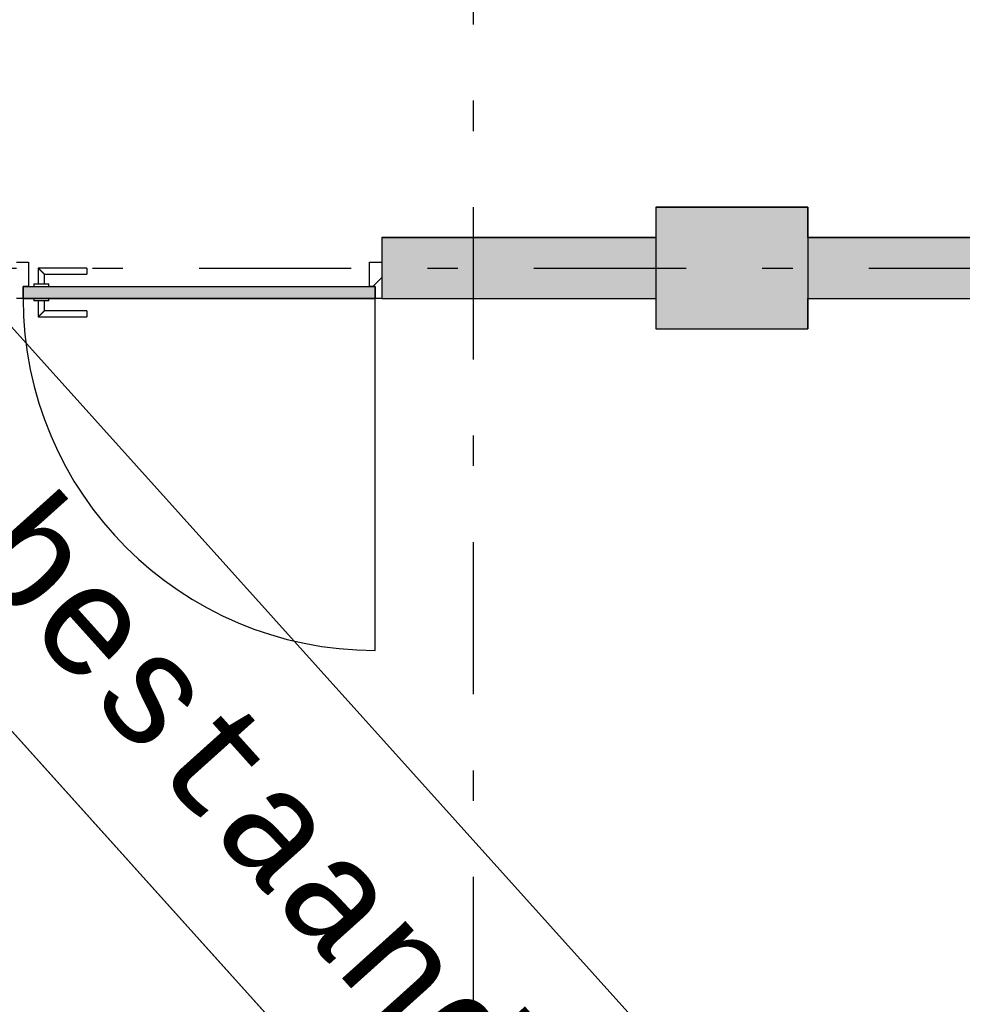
# Model space of a CAD drawing. Extents: x 2 to 87, y -108 to 11.
# Tile 123 of 256: x 27.84 to 30.93, y -68.23 to -64.99. Entities that reach past the tile are written whole.
import ezdxf

# ---------------------------------------------------------------- set-up
doc = ezdxf.new("R2010")
doc.units = 0
doc.header["$MEASUREMENT"] = 0
doc.linetypes.add('DASHDOT', pattern=[1, 0.5, -0.25, 0, -0.25])
for name, color, linetype in [('10', 7, 'CONTINUOUS'), ('16', 7, 'CONTINUOUS'), ('2', 7, 'CONTINUOUS'), ('25', 7, 'CONTINUOUS'), ('30', 7, 'CONTINUOUS'), ('5', 7, 'CONTINUOUS'), ('6', 7, 'CONTINUOUS'), ('8', 7, 'CONTINUOUS')]:
    doc.layers.add(name, color=color, linetype=linetype)
doc.styles.add('MONOTXT', font='MONOTXT', dxfattribs={"height": 0.2})

# ---------------------------------------------------------------- blocks, each defined once
blk = doc.blocks.new('*N223')
at = {"layer": '8', "color": 62, "linetype": 'Continuous'}
for p, q in [((-0.745, -0.06), (0.411, -0.06)), ((-0.745, -0.06), (-0.745, -0.1)), ((0.411, -0.06), (0.411, -0.1)), ((-0.745, -0.1), (0.411, -0.1))]:
    blk.add_line(p, q, dxfattribs=at)
for points in [[(-0.745, -0.06), (-0.745, -0.06), (0.411, -0.06)], [(-0.745, -0.06), (-0.745, -0.1), (0.411, -0.1)], [(-0.745, -0.06), (0.411, -0.06), (0.411, -0.1)], [(-0.745, -0.1), (-0.745, -0.1), (0.411, -0.1)]]:
    blk.add_solid(points, dxfattribs=at)

msp = doc.modelspace()

# ---------------------------------------------------------------- linework, layer by layer
at = {"layer": '10', "color": 7, "linetype": 'Continuous'}
msp.add_line((9.8169, -47.3155), (49.3917, -91.3265), dxfattribs=at)
at = {"layer": '10', "color": 2, "linetype": 'Continuous'}
msp.add_lwpolyline([(23.594, -61.3104), (32.1051, -70.7756), (31.4455, -71.3686), (22.9345, -61.9035)], close=True, dxfattribs=at)
at = {"layer": '16', "color": 62, "linetype": 'Continuous'}
msp.add_line((29.0056, -67.0635), (29.0056, -65.9075), dxfattribs=at)
msp.add_arc((29.0056, -65.9075), 1.156, 180, 270, dxfattribs=at)
at = {"layer": '2', "color": 62, "linetype": 'Continuous'}
for p, q in [((30.4276, -65.6075), (29.9276, -65.6075)), ((29.9276, -65.6075), (29.9276, -65.7075)), ((30.4276, -65.7075), (30.4276, -65.6075)), ((29.9276, -65.9075), (29.9276, -66.0075)), ((30.4276, -66.0075), (30.4276, -65.9075)), ((29.9276, -66.0075), (30.4276, -66.0075))]:
    msp.add_line(p, q, dxfattribs=at)
at = {"layer": '25', "color": 62, "linetype": 'Continuous'}
for p, q in [((29.9276, -65.6075), (30.4276, -65.6075)), ((29.9276, -65.6075), (29.9276, -65.9075)), ((30.4276, -65.6075), (30.4276, -65.9075)), ((29.0276, -65.7075), (29.9276, -65.7075)), ((29.0276, -65.7075), (29.0276, -65.719)), ((29.0276, -65.719), (29.0276, -65.896)), ((29.9276, -65.7075), (29.9276, -65.719)), ((29.9276, -65.719), (29.9276, -65.896)), ((30.4276, -65.7075), (32.9276, -65.7075)), ((30.4276, -65.7075), (30.4276, -65.9075)), ((29.0276, -65.896), (29.0276, -65.9075)), ((29.0276, -65.9075), (29.1018, -65.9075)), ((29.1018, -65.9075), (29.9276, -65.9075)), ((29.9276, -65.896), (29.9276, -65.9075)), ((29.9276, -65.9075), (29.9276, -66.0075)), ((30.4276, -65.9075), (30.4276, -66.0075)), ((30.4276, -65.9075), (32.9276, -65.9075)), ((29.9276, -66.0075), (30.4276, -66.0075))]:
    msp.add_line(p, q, dxfattribs=at)
for points in [[(29.9276, -65.6075), (29.9276, -65.6075), (30.4276, -65.6075)], [(29.9276, -65.6075), (29.9276, -65.9075), (30.4276, -65.9075)], [(29.9276, -65.6075), (30.4276, -65.6075), (30.4276, -65.9075)], [(29.0276, -65.7075), (29.0276, -65.7075), (29.9276, -65.7075)], [(29.0276, -65.7075), (29.0276, -65.719), (29.9276, -65.719)], [(29.0276, -65.7075), (29.9276, -65.7075), (29.9276, -65.719)], [(29.0276, -65.719), (29.0276, -65.896), (29.9276, -65.896)], [(29.0276, -65.719), (29.9276, -65.719), (29.9276, -65.896)], [(30.4276, -65.7075), (30.4276, -65.7075), (32.9276, -65.7075)], [(30.4276, -65.7075), (30.4276, -65.9075), (32.9276, -65.9075)], [(30.4276, -65.7075), (32.9276, -65.7075), (32.9276, -65.9075)], [(29.0276, -65.896), (29.0276, -65.9075), (29.9276, -65.9075)], [(29.0276, -65.896), (29.9276, -65.896), (29.9276, -65.9075)], [(29.0276, -65.9075), (29.0276, -65.9075), (29.1018, -65.9075)], [(29.1018, -65.9075), (29.1018, -65.9075), (29.9276, -65.9075)], [(29.9276, -65.9075), (29.9276, -66.0075), (30.4276, -66.0075)], [(29.9276, -65.9075), (30.4276, -65.9075), (30.4276, -66.0075)], [(30.4276, -65.9075), (30.4276, -65.9075), (32.9276, -65.9075)], [(29.9276, -66.0075), (29.9276, -66.0075), (30.4276, -66.0075)]]:
    msp.add_solid(points, dxfattribs=at)
at = {"layer": '30', "color": 62, "linetype": 'Continuous'}
for p, q in [((27.8276, -65.7875), (27.8676, -65.7875)), ((27.8676, -65.7875), (27.8676, -65.8675)), ((28.9876, -65.8675), (28.9876, -65.7875)), ((28.9876, -65.7875), (29.0276, -65.7875)), ((27.8496, -65.8675), (27.8496, -65.9075)), ((27.8676, -65.8675), (27.8496, -65.8675)), ((29.0056, -65.8675), (28.9876, -65.8675)), ((29.0056, -65.9075), (29.0056, -65.8675)), ((27.8496, -65.9075), (27.8276, -65.9075)), ((29.0276, -65.9075), (29.0056, -65.9075))]:
    msp.add_line(p, q, dxfattribs=at)
at = {"layer": '5', "color": 7, "linetype": 'DASHDOT'}
for p, q in [((29.3276, -7.3075), (29.3276, -96.5075)), ((7.5276, -65.8075), (52.6276, -65.8075))]:
    msp.add_line(p, q, dxfattribs=at)
at = {"layer": '6', "color": 62, "linetype": 'Continuous'}
for p, q in [((29.9276, -65.7075), (29.0276, -65.7075)), ((29.0276, -65.7075), (29.0276, -65.9075)), ((32.9276, -65.7075), (30.4276, -65.7075)), ((29.0276, -65.9075), (29.9276, -65.9075)), ((30.4276, -65.9075), (32.9276, -65.9075))]:
    msp.add_line(p, q, dxfattribs=at)
at = {"layer": '8', "color": 62, "linetype": 'Continuous'}
for p, q in [((27.8996, -65.8075), (27.8996, -65.8595)), ((28.0596, -65.8075), (27.8996, -65.8075)), ((28.0596, -65.8075), (28.0596, -65.8275)), ((27.9196, -65.8595), (27.9196, -65.8275)), ((27.9196, -65.8275), (28.0596, -65.8275)), ((28.998, -65.8675), (29.0276, -65.8379)), ((27.8496, -65.8675), (29.0056, -65.8675)), ((27.8496, -65.9075), (27.8496, -65.8675)), ((27.8846, -65.8595), (27.8846, -65.8675)), ((27.8846, -65.8595), (27.9346, -65.8595)), ((27.9346, -65.8675), (27.9346, -65.8595)), ((29.0056, -65.8675), (29.0056, -65.9075)), ((29.0056, -65.9075), (27.8496, -65.9075)), ((27.8846, -65.9075), (27.8846, -65.9155)), ((27.9346, -65.9155), (27.8846, -65.9155)), ((27.8996, -65.9155), (27.8996, -65.9675)), ((27.9196, -65.9475), (27.9196, -65.9155)), ((27.9346, -65.9155), (27.9346, -65.9075)), ((28.0596, -65.9475), (27.9196, -65.9475)), ((28.0596, -65.9475), (28.0596, -65.9675)), ((27.8996, -65.9675), (28.0596, -65.9675))]:
    msp.add_line(p, q, dxfattribs=at)
for points in [[(27.9196, -65.8275), (27.9196, -65.8274), (27.9195, -65.8274), (27.9195, -65.8274), (27.9195, -65.8274), (27.9195, -65.8274), (27.9195, -65.8274), (27.9195, -65.8274), (27.9195, -65.8274), (27.9195, -65.8274), (27.9195, -65.8274), (27.9195, -65.8274), (27.9195, -65.8274), (27.9195, -65.8274), (27.9195, -65.8274), (27.9195, -65.8274), (27.9195, -65.8274), (27.9195, -65.8274), (27.9195, -65.8274), (27.9195, -65.8274), (27.9195, -65.8274), (27.9195, -65.8274), (27.9195, -65.8274), (27.9195, -65.8274), (27.9195, -65.8274), (27.9195, -65.8274), (27.9195, -65.8274), (27.9195, -65.8274), (27.9195, -65.8274), (27.9194, -65.8273), (27.9194, -65.8273), (27.9194, -65.8273), (27.9194, -65.8273), (27.9194, -65.8273), (27.9194, -65.8273), (27.9194, -65.8273), (27.9194, -65.8273), (27.9194, -65.8273), (27.9194, -65.8273), (27.9194, -65.8273), (27.9194, -65.8273), (27.9194, -65.8273), (27.9194, -65.8273), (27.9194, -65.8273), (27.9194, -65.8273), (27.9194, -65.8273), (27.9194, -65.8273), (27.9194, -65.8273), (27.9193, -65.8272), (27.9193, -65.8272), (27.9193, -65.8272), (27.9193, -65.8272), (27.9193, -65.8272), (27.9193, -65.8272), (27.9193, -65.8272), (27.9193, -65.8272), (27.9193, -65.8272), (27.9193, -65.8272), (27.9193, -65.8272), (27.9193, -65.8272), (27.9193, -65.8272), (27.9193, -65.8272), (27.9193, -65.8272), (27.9191, -65.827), (27.919, -65.8269), (27.919, -65.8269), (27.919, -65.8269), (27.919, -65.8269), (27.919, -65.8269), (27.919, -65.8269), (27.919, -65.8269), (27.919, -65.8269), (27.919, -65.8269), (27.919, -65.8269), (27.9189, -65.8268), (27.9189, -65.8268), (27.9189, -65.8268), (27.9189, -65.8268), (27.9189, -65.8268), (27.9189, -65.8268), (27.9189, -65.8268), (27.9189, -65.8268), (27.9189, -65.8268), (27.9189, -65.8268), (27.9188, -65.8267), (27.9188, -65.8267), (27.9188, -65.8267), (27.9188, -65.8267), (27.9188, -65.8267), (27.9188, -65.8267), (27.9188, -65.8267), (27.9188, -65.8267), (27.9188, -65.8267), (27.9188, -65.8267), (27.9187, -65.8266), (27.9187, -65.8266), (27.9187, -65.8266), (27.9187, -65.8266), (27.9187, -65.8266), (27.9187, -65.8266), (27.9187, -65.8266), (27.9187, -65.8266), (27.9187, -65.8265), (27.9186, -65.8265), (27.9186, -65.8265), (27.9186, -65.8265), (27.9186, -65.8265), (27.9186, -65.8265), (27.9186, -65.8265), (27.9186, -65.8265), (27.9186, -65.8265), (27.9185, -65.8264), (27.9185, -65.8264), (27.9185, -65.8264), (27.9185, -65.8264), (27.9185, -65.8264), (27.9185, -65.8264), (27.9185, -65.8264), (27.9185, -65.8264), (27.9184, -65.8263), (27.9184, -65.8263), (27.9184, -65.8263), (27.9184, -65.8263), (27.9184, -65.8263), (27.9184, -65.8263), (27.9184, -65.8263), (27.9184, -65.8263), (27.9183, -65.8262), (27.9183, -65.8262), (27.9183, -65.8262), (27.9183, -65.8262), (27.9183, -65.8262), (27.9183, -65.8262), (27.9183, -65.8262), (27.9182, -65.8261), (27.9182, -65.8261), (27.9182, -65.8261), (27.9182, -65.8261), (27.9182, -65.8261), (27.9182, -65.8261), (27.9182, -65.8261), (27.9181, -65.826), (27.918, -65.8259), (27.918, -65.8259), (27.918, -65.8259), (27.918, -65.8259), (27.918, -65.8259), (27.918, -65.8259), (27.918, -65.8259), (27.9179, -65.8258), (27.9179, -65.8258), (27.9179, -65.8258), (27.9179, -65.8258), (27.9179, -65.8258), (27.9179, -65.8258), (27.9179, -65.8258), (27.9178, -65.8257), (27.9178, -65.8257), (27.9178, -65.8257), (27.9178, -65.8257), (27.9178, -65.8257), (27.9178, -65.8257), (27.9177, -65.8256), (27.9177, -65.8256), (27.9177, -65.8256), (27.9177, -65.8256), (27.9177, -65.8256), (27.9177, -65.8256), (27.9176, -65.8255), (27.9176, -65.8255), (27.9176, -65.8255), (27.9176, -65.8255), (27.9176, -65.8255), (27.9176, -65.8255), (27.9175, -65.8254), (27.9175, -65.8254), (27.9175, -65.8254), (27.9175, -65.8254), (27.9175, -65.8254), (27.9175, -65.8254), (27.9174, -65.8253), (27.9174, -65.8253), (27.9174, -65.8253), (27.9174, -65.8253), (27.9174, -65.8253), (27.9174, -65.8253), (27.9173, -65.8252), (27.9173, -65.8252), (27.9173, -65.8252), (27.9173, -65.8252), (27.9173, -65.8252), (27.9173, -65.8252), (27.9172, -65.8251), (27.9172, -65.8251), (27.9172, -65.8251), (27.9172, -65.8251), (27.9172, -65.8251), (27.9172, -65.825), (27.9171, -65.825), (27.9171, -65.825), (27.9171, -65.825), (27.9171, -65.825), (27.9171, -65.825), (27.917, -65.8249), (27.917, -65.8249), (27.917, -65.8249), (27.917, -65.8249), (27.917, -65.8249), (27.917, -65.8248), (27.9169, -65.8248), (27.9169, -65.8248), (27.9169, -65.8248), (27.9169, -65.8248), (27.9169, -65.8248), (27.9168, -65.8247), (27.9168, -65.8247), (27.9168, -65.8247), (27.9168, -65.8247), (27.9168, -65.8247), (27.9167, -65.8246), (27.9167, -65.8246), (27.9167, -65.8246), (27.9167, -65.8246), (27.9167, -65.8246), (27.9166, -65.8245), (27.9166, -65.8245), (27.9166, -65.8245), (27.9166, -65.8245), (27.9166, -65.8245), (27.9165, -65.8244), (27.9165, -65.8244), (27.9165, -65.8244), (27.9165, -65.8244), (27.9165, -65.8244), (27.9165, -65.8244), (27.9164, -65.8243), (27.9163, -65.8242), (27.9163, -65.8242), (27.9163, -65.8242), (27.9163, -65.8242), (27.9162, -65.8241), (27.9162, -65.8241), (27.9162, -65.8241), (27.9162, -65.8241), (27.9162, -65.8241), (27.9161, -65.824), (27.9161, -65.824), (27.9161, -65.824), (27.9161, -65.824), (27.9161, -65.824), (27.916, -65.8239), (27.916, -65.8239), (27.916, -65.8239), (27.916, -65.8239), (27.916, -65.8239), (27.9159, -65.8238), (27.9159, -65.8238), (27.9159, -65.8238), (27.9159, -65.8238), (27.9159, -65.8238), (27.9158, -65.8237), (27.9158, -65.8237), (27.9158, -65.8237), (27.9158, -65.8237), (27.9157, -65.8236), (27.9157, -65.8236), (27.9157, -65.8236), (27.9157, -65.8236), (27.9157, -65.8236), (27.9156, -65.8235), (27.9156, -65.8235), (27.9156, -65.8235), (27.9156, -65.8235), (27.9156, -65.8234), (27.9155, -65.8234), (27.9155, -65.8234), (27.9155, -65.8234), (27.9155, -65.8234), (27.9154, -65.8233), (27.9154, -65.8233), (27.9154, -65.8233), (27.9154, -65.8233), (27.9154, -65.8233), (27.9153, -65.8232), (27.9153, -65.8232), (27.9153, -65.8232), (27.9153, -65.8232), (27.9152, -65.8231), (27.9152, -65.8231), (27.9152, -65.8231), (27.9152, -65.8231), (27.9151, -65.823), (27.9151, -65.823), (27.9151, -65.823), (27.9151, -65.823), (27.9151, -65.823), (27.915, -65.8229), (27.915, -65.8229), (27.915, -65.8229), (27.915, -65.8229), (27.9149, -65.8228), (27.9149, -65.8228), (27.9149, -65.8228), (27.9149, -65.8228), (27.9149, -65.8227), (27.9148, -65.8227), (27.9148, -65.8227), (27.9148, -65.8227), (27.9148, -65.8227), (27.9147, -65.8226), (27.9147, -65.8226), (27.9147, -65.8226), (27.9147, -65.8226), (27.9146, -65.8225), (27.9146, -65.8225), (27.9146, -65.8225), (27.9146, -65.8225), (27.9145, -65.8224), (27.9145, -65.8224), (27.9145, -65.8224), (27.9145, -65.8224), (27.9145, -65.8224), (27.9144, -65.8223), (27.9144, -65.8223), (27.9144, -65.8223), (27.9144, -65.8223), (27.9142, -65.8221), (27.9141, -65.822), (27.9141, -65.822), (27.9141, -65.822), (27.9141, -65.822), (27.914, -65.8219), (27.914, -65.8219), (27.914, -65.8219), (27.914, -65.8219), (27.9139, -65.8218), (27.9139, -65.8218), (27.9139, -65.8218), (27.9139, -65.8218), (27.9138, -65.8217), (27.9138, -65.8217), (27.9138, -65.8217), (27.9138, -65.8217), (27.9137, -65.8216), (27.9137, -65.8216), (27.9137, -65.8216), (27.9137, -65.8216), (27.9136, -65.8215), (27.9136, -65.8215), (27.9136, -65.8215), (27.9136, -65.8215), (27.9135, -65.8214), (27.9135, -65.8214), (27.9135, -65.8214), (27.9135, -65.8214), (27.9134, -65.8213), (27.9134, -65.8213), (27.9134, -65.8213), (27.9134, -65.8213), (27.9133, -65.8212), (27.9133, -65.8212), (27.9133, -65.8212), (27.9133, -65.8212), (27.9132, -65.8211), (27.9132, -65.8211), (27.9132, -65.8211), (27.9132, -65.8211), (27.9131, -65.821), (27.9131, -65.821), (27.9131, -65.821), (27.9131, -65.821), (27.913, -65.8209), (27.913, -65.8209), (27.913, -65.8209), (27.913, -65.8209), (27.9129, -65.8208), (27.9129, -65.8208), (27.9129, -65.8208), (27.9129, -65.8208), (27.9128, -65.8207), (27.9128, -65.8207), (27.9128, -65.8207), (27.9128, -65.8206), (27.9127, -65.8206), (27.9127, -65.8206), (27.9127, -65.8206), (27.9126, -65.8205), (27.9126, -65.8205), (27.9126, -65.8205), (27.9126, -65.8205), (27.9125, -65.8204), (27.9125, -65.8204), (27.9125, -65.8204), (27.9125, -65.8204), (27.9124, -65.8203), (27.9124, -65.8203), (27.9124, -65.8203), (27.9124, -65.8203), (27.9123, -65.8202), (27.9123, -65.8202), (27.9123, -65.8202), (27.9123, -65.8202), (27.9122, -65.8201), (27.9122, -65.8201), (27.9122, -65.8201), (27.9122, -65.8201), (27.9121, -65.82), (27.9121, -65.82), (27.9121, -65.82), (27.912, -65.8199), (27.912, -65.8199), (27.912, -65.8199), (27.912, -65.8199), (27.9119, -65.8198), (27.9119, -65.8198), (27.9119, -65.8198), (27.9119, -65.8198), (27.9118, -65.8197), (27.9118, -65.8197), (27.9118, -65.8197), (27.9118, -65.8197), (27.9117, -65.8196), (27.9117, -65.8196), (27.9117, -65.8196), (27.9116, -65.8195), (27.9115, -65.8194), (27.9115, -65.8194), (27.9115, -65.8194), (27.9115, -65.8194), (27.9114, -65.8193), (27.9114, -65.8193), (27.9114, -65.8193), (27.9114, -65.8193), (27.9113, -65.8192), (27.9113, -65.8192), (27.9113, -65.8192), (27.9112, -65.8191), (27.9112, -65.8191), (27.9112, -65.8191), (27.9112, -65.8191), (27.9111, -65.819), (27.9111, -65.819), (27.9111, -65.819), (27.9111, -65.819), (27.911, -65.8189), (27.911, -65.8189), (27.911, -65.8189), (27.9109, -65.8188), (27.9109, -65.8188), (27.9109, -65.8188), (27.9109, -65.8188), (27.9108, -65.8187), (27.9108, -65.8187), (27.9108, -65.8187), (27.9108, -65.8187), (27.9107, -65.8186), (27.9107, -65.8186), (27.9107, -65.8186), (27.9106, -65.8185), (27.9106, -65.8185), (27.9106, -65.8185), (27.9106, -65.8185), (27.9105, -65.8184), (27.9105, -65.8184), (27.9105, -65.8184), (27.9105, -65.8184), (27.9104, -65.8183), (27.9104, -65.8183), (27.9104, -65.8183), (27.9104, -65.8182), (27.9103, -65.8182), (27.9103, -65.8182), (27.9103, -65.8182), (27.9102, -65.8181), (27.9102, -65.8181), (27.9102, -65.8181), (27.9102, -65.8181), (27.9101, -65.818), (27.9101, -65.818), (27.9101, -65.818), (27.9101, -65.8179), (27.91, -65.8179), (27.91, -65.8179), (27.91, -65.8179), (27.9099, -65.8178), (27.9099, -65.8178), (27.9099, -65.8178), (27.9099, -65.8178), (27.9098, -65.8177), (27.9098, -65.8177), (27.9098, -65.8177), (27.9098, -65.8176), (27.9097, -65.8176), (27.9097, -65.8176), (27.9097, -65.8176), (27.9096, -65.8175), (27.9096, -65.8175), (27.9096, -65.8175), (27.9096, -65.8175), (27.9095, -65.8174), (27.9095, -65.8174), (27.9095, -65.8174), (27.9095, -65.8174), (27.9094, -65.8173), (27.9094, -65.8173), (27.9094, -65.8173), (27.9093, -65.8172), (27.9093, -65.8172), (27.9093, -65.8172), (27.9093, -65.8172), (27.9092, -65.8171), (27.9092, -65.8171), (27.9092, -65.8171), (27.9092, -65.8171), (27.9091, -65.817), (27.9091, -65.817), (27.9091, -65.817), (27.909, -65.8169), (27.909, -65.8169), (27.909, -65.8169), (27.909, -65.8169), (27.9089, -65.8168), (27.9088, -65.8167), (27.9088, -65.8167), (27.9088, -65.8167), (27.9087, -65.8166), (27.9087, -65.8166), (27.9087, -65.8166), (27.9087, -65.8166), (27.9086, -65.8165), (27.9086, -65.8165), (27.9086, -65.8165), (27.9086, -65.8165), (27.9085, -65.8164), (27.9085, -65.8164), (27.9085, -65.8164), (27.9084, -65.8163), (27.9084, -65.8163), (27.9084, -65.8163), (27.9084, -65.8163), (27.9083, -65.8162), (27.9083, -65.8162), (27.9083, -65.8162), (27.9083, -65.8162), (27.9082, -65.8161), (27.9082, -65.8161), (27.9082, -65.8161), (27.9081, -65.816), (27.9081, -65.816), (27.9081, -65.816), (27.9081, -65.816), (27.908, -65.8159), (27.908, -65.8159), (27.908, -65.8159), (27.908, -65.8159), (27.9079, -65.8158), (27.9079, -65.8158), (27.9079, -65.8158), (27.9078, -65.8157), (27.9078, -65.8157), (27.9078, -65.8157), (27.9078, -65.8157), (27.9077, -65.8156), (27.9077, -65.8156), (27.9077, -65.8156), (27.9077, -65.8156), (27.9076, -65.8155), (27.9076, -65.8155), (27.9076, -65.8155), (27.9076, -65.8155), (27.9075, -65.8154), (27.9075, -65.8154), (27.9075, -65.8154), (27.9074, -65.8153), (27.9074, -65.8153), (27.9074, -65.8153), (27.9074, -65.8153), (27.9073, -65.8152), (27.9073, -65.8152), (27.9073, -65.8152), (27.9073, -65.8152), (27.9072, -65.8151), (27.9072, -65.8151), (27.9072, -65.8151), (27.9072, -65.8151), (27.9071, -65.815), (27.9071, -65.815), (27.9071, -65.815), (27.907, -65.8149), (27.907, -65.8149), (27.907, -65.8149), (27.907, -65.8149), (27.9069, -65.8148), (27.9069, -65.8148), (27.9069, -65.8148), (27.9069, -65.8148), (27.9068, -65.8147), (27.9068, -65.8147), (27.9068, -65.8147), (27.9068, -65.8147), (27.9067, -65.8146), (27.9067, -65.8146), (27.9067, -65.8146), (27.9067, -65.8146), (27.9066, -65.8145), (27.9066, -65.8145), (27.9066, -65.8145), (27.9066, -65.8145), (27.9065, -65.8144), (27.9065, -65.8144), (27.9065, -65.8144), (27.9064, -65.8144), (27.9064, -65.8143), (27.9064, -65.8143), (27.9064, -65.8143), (27.9062, -65.8141), (27.9061, -65.814), (27.9061, -65.814), (27.9061, -65.814), (27.9061, -65.814), (27.906, -65.8139), (27.906, -65.8139), (27.906, -65.8139), (27.906, -65.8139), (27.9059, -65.8138), (27.9059, -65.8138), (27.9059, -65.8138), (27.9059, -65.8138), (27.9058, -65.8137), (27.9058, -65.8137), (27.9058, -65.8137), (27.9058, -65.8137), (27.9057, -65.8136), (27.9057, -65.8136), (27.9057, -65.8136), (27.9057, -65.8136), (27.9056, -65.8135), (27.9056, -65.8135), (27.9056, -65.8135), (27.9056, -65.8135), (27.9055, -65.8134), (27.9055, -65.8134), (27.9055, -65.8134), (27.9055, -65.8134), (27.9054, -65.8133), (27.9054, -65.8133), (27.9054, -65.8133), (27.9054, -65.8133), (27.9053, -65.8132), (27.9053, -65.8132), (27.9053, -65.8132), (27.9053, -65.8132), (27.9052, -65.8131), (27.9052, -65.8131), (27.9052, -65.8131), (27.9052, -65.8131), (27.9051, -65.813), (27.9051, -65.813), (27.9051, -65.813), (27.9051, -65.813), (27.905, -65.8129), (27.905, -65.8129), (27.905, -65.8129), (27.905, -65.8129), (27.9049, -65.8128), (27.9049, -65.8128), (27.9049, -65.8128), (27.9049, -65.8128), (27.9048, -65.8127), (27.9048, -65.8127), (27.9048, -65.8127), (27.9048, -65.8127), (27.9048, -65.8126), (27.9047, -65.8126), (27.9047, -65.8126), (27.9047, -65.8126), (27.9047, -65.8126), (27.9046, -65.8125), (27.9046, -65.8125), (27.9046, -65.8125), (27.9046, -65.8125), (27.9045, -65.8124), (27.9045, -65.8124), (27.9045, -65.8124), (27.9045, -65.8124), (27.9044, -65.8123), (27.9044, -65.8123), (27.9044, -65.8123), (27.9044, -65.8123), (27.9044, -65.8123), (27.9043, -65.8122), (27.9043, -65.8122), (27.9043, -65.8122), (27.9043, -65.8122), (27.9042, -65.8121), (27.9042, -65.8121), (27.9042, -65.8121), (27.9042, -65.8121), (27.9041, -65.812), (27.9041, -65.812), (27.9041, -65.812), (27.9041, -65.812), (27.9041, -65.812), (27.904, -65.8119), (27.904, -65.8119), (27.904, -65.8119), (27.904, -65.8119), (27.9038, -65.8117), (27.9037, -65.8116), (27.9037, -65.8116), (27.9037, -65.8116), (27.9037, -65.8116), (27.9037, -65.8116), (27.9036, -65.8115), (27.9036, -65.8115), (27.9036, -65.8115), (27.9036, -65.8115), (27.9035, -65.8114), (27.9035, -65.8114), (27.9035, -65.8114), (27.9035, -65.8114), (27.9035, -65.8114), (27.9034, -65.8113), (27.9034, -65.8113), (27.9034, -65.8113), (27.9034, -65.8113), (27.9033, -65.8112), (27.9033, -65.8112), (27.9033, -65.8112), (27.9033, -65.8112), (27.9033, -65.8112), (27.9032, -65.8111), (27.9032, -65.8111), (27.9032, -65.8111), (27.9032, -65.8111), (27.9032, -65.8111), (27.9031, -65.811), (27.9031, -65.811), (27.9031, -65.811), (27.9031, -65.811), (27.9031, -65.811), (27.903, -65.8109), (27.903, -65.8109), (27.903, -65.8109), (27.903, -65.8109), (27.903, -65.8108), (27.9029, -65.8108), (27.9029, -65.8108), (27.9029, -65.8108), (27.9029, -65.8108), (27.9028, -65.8107), (27.9028, -65.8107), (27.9028, -65.8107), (27.9028, -65.8107), (27.9028, -65.8107), (27.9027, -65.8106), (27.9027, -65.8106), (27.9027, -65.8106), (27.9027, -65.8106), (27.9027, -65.8106), (27.9027, -65.8106), (27.9026, -65.8105), (27.9026, -65.8105), (27.9026, -65.8105), (27.9026, -65.8105), (27.9026, -65.8105), (27.9025, -65.8104), (27.9025, -65.8104), (27.9025, -65.8104), (27.9025, -65.8104), (27.9025, -65.8104), (27.9024, -65.8103), (27.9024, -65.8103), (27.9024, -65.8103), (27.9024, -65.8103), (27.9024, -65.8103), (27.9023, -65.8102), (27.9023, -65.8102), (27.9023, -65.8102), (27.9023, -65.8102), (27.9023, -65.8102), (27.9023, -65.8102), (27.9022, -65.8101), (27.9022, -65.8101), (27.9022, -65.8101), (27.9022, -65.8101), (27.9022, -65.8101), (27.9021, -65.81), (27.9021, -65.81), (27.9021, -65.81), (27.9021, -65.81), (27.9021, -65.81), (27.9021, -65.81), (27.902, -65.8099), (27.902, -65.8099), (27.902, -65.8099), (27.902, -65.8099), (27.902, -65.8099), (27.9019, -65.8098), (27.9018, -65.8097), (27.9018, -65.8097), (27.9018, -65.8097), (27.9018, -65.8097), (27.9018, -65.8097), (27.9018, -65.8097), (27.9017, -65.8096), (27.9017, -65.8096), (27.9017, -65.8096), (27.9017, -65.8096), (27.9017, -65.8096), (27.9017, -65.8096), (27.9016, -65.8095), (27.9016, -65.8095), (27.9016, -65.8095), (27.9016, -65.8095), (27.9016, -65.8095), (27.9016, -65.8095), (27.9015, -65.8094), (27.9015, -65.8094), (27.9015, -65.8094), (27.9015, -65.8094), (27.9015, -65.8094), (27.9015, -65.8094), (27.9014, -65.8093), (27.9014, -65.8093), (27.9014, -65.8093), (27.9014, -65.8093), (27.9014, -65.8093), (27.9014, -65.8093), (27.9013, -65.8092), (27.9013, -65.8092), (27.9013, -65.8092), (27.9013, -65.8092), (27.9013, -65.8092), (27.9013, -65.8092), (27.9013, -65.8092), (27.9012, -65.8091), (27.9012, -65.8091), (27.9012, -65.8091), (27.9012, -65.8091), (27.9012, -65.8091), (27.9012, -65.8091), (27.9012, -65.8091), (27.9011, -65.809), (27.9011, -65.809), (27.9011, -65.809), (27.9011, -65.809), (27.9011, -65.809), (27.9011, -65.809), (27.9011, -65.809), (27.901, -65.8089), (27.901, -65.8089), (27.901, -65.8089), (27.901, -65.8089), (27.901, -65.8089), (27.901, -65.8089), (27.901, -65.8089), (27.9009, -65.8088), (27.9009, -65.8088), (27.9009, -65.8088), (27.9009, -65.8088), (27.9009, -65.8088), (27.9009, -65.8088), (27.9009, -65.8088), (27.9008, -65.8087), (27.9008, -65.8087), (27.9008, -65.8087), (27.9008, -65.8087), (27.9008, -65.8087), (27.9008, -65.8087), (27.9008, -65.8087), (27.9008, -65.8087), (27.9007, -65.8086), (27.9007, -65.8086), (27.9007, -65.8086), (27.9007, -65.8086), (27.9007, -65.8086), (27.9007, -65.8086), (27.9007, -65.8086), (27.9007, -65.8086), (27.9006, -65.8085), (27.9006, -65.8085), (27.9006, -65.8085), (27.9006, -65.8085), (27.9006, -65.8085), (27.9006, -65.8085), (27.9006, -65.8085), (27.9006, -65.8085), (27.9006, -65.8085), (27.9005, -65.8084), (27.9005, -65.8084), (27.9005, -65.8084), (27.9005, -65.8084), (27.9005, -65.8084), (27.9005, -65.8084), (27.9005, -65.8084), (27.9005, -65.8084), (27.9004, -65.8083), (27.9003, -65.8082), (27.9003, -65.8082), (27.9003, -65.8082), (27.9003, -65.8082), (27.9003, -65.8082), (27.9003, -65.8082), (27.9003, -65.8082), (27.9003, -65.8082), (27.9003, -65.8082), (27.9003, -65.8082), (27.9002, -65.8081), (27.9002, -65.8081), (27.9002, -65.8081), (27.9002, -65.8081), (27.9002, -65.8081), (27.9002, -65.8081), (27.9002, -65.8081), (27.9002, -65.8081), (27.9002, -65.8081), (27.9002, -65.8081), (27.9001, -65.808), (27.9001, -65.808), (27.9001, -65.808), (27.9001, -65.808), (27.9001, -65.808), (27.9001, -65.808), (27.9001, -65.808), (27.9001, -65.808), (27.9001, -65.808), (27.9001, -65.808), (27.9001, -65.808), (27.9001, -65.808), (27.9, -65.8079), (27.9, -65.8079), (27.9, -65.8079), (27.9, -65.8079), (27.9, -65.8079), (27.9, -65.8079), (27.9, -65.8079), (27.9, -65.8079), (27.9, -65.8079), (27.9, -65.8079), (27.9, -65.8079), (27.9, -65.8079), (27.9, -65.8079), (27.8999, -65.8078), (27.8999, -65.8078), (27.8999, -65.8078), (27.8999, -65.8078), (27.8999, -65.8078), (27.8999, -65.8078), (27.8999, -65.8078), (27.8999, -65.8078), (27.8999, -65.8078), (27.8999, -65.8078), (27.8999, -65.8078), (27.8999, -65.8078), (27.8999, -65.8078), (27.8999, -65.8078), (27.8999, -65.8078), (27.8998, -65.8077), (27.8998, -65.8077), (27.8998, -65.8077), (27.8998, -65.8077), (27.8998, -65.8077), (27.8998, -65.8077), (27.8998, -65.8077), (27.8998, -65.8077), (27.8998, -65.8077), (27.8998, -65.8077), (27.8998, -65.8077), (27.8998, -65.8077), (27.8998, -65.8077), (27.8998, -65.8077), (27.8998, -65.8077), (27.8998, -65.8077), (27.8998, -65.8077), (27.8998, -65.8077), (27.8998, -65.8077), (27.8997, -65.8076), (27.8996, -65.8076), (27.8996, -65.8075)], [(27.8996, -65.9675), (27.8996, -65.9674), (27.8997, -65.9674), (27.8997, -65.9674), (27.8997, -65.9674), (27.8997, -65.9674), (27.8997, -65.9674), (27.8997, -65.9674), (27.8997, -65.9674), (27.8997, -65.9674), (27.8997, -65.9674), (27.8997, -65.9674), (27.8997, -65.9674), (27.8997, -65.9674), (27.8997, -65.9674), (27.8997, -65.9674), (27.8997, -65.9674), (27.8997, -65.9674), (27.8997, -65.9674), (27.8997, -65.9674), (27.8997, -65.9674), (27.8997, -65.9674), (27.8997, -65.9674), (27.8997, -65.9674), (27.8997, -65.9674), (27.8997, -65.9674), (27.8997, -65.9674), (27.8997, -65.9674), (27.8997, -65.9674), (27.8998, -65.9673), (27.8998, -65.9673), (27.8998, -65.9673), (27.8998, -65.9673), (27.8998, -65.9673), (27.8998, -65.9673), (27.8998, -65.9673), (27.8998, -65.9673), (27.8998, -65.9673), (27.8998, -65.9673), (27.8998, -65.9673), (27.8998, -65.9673), (27.8998, -65.9673), (27.8998, -65.9673), (27.8998, -65.9673), (27.8998, -65.9673), (27.8998, -65.9673), (27.8998, -65.9673), (27.8998, -65.9672), (27.8999, -65.9672), (27.8999, -65.9672), (27.8999, -65.9672), (27.8999, -65.9672), (27.8999, -65.9672), (27.8999, -65.9672), (27.8999, -65.9672), (27.8999, -65.9672), (27.8999, -65.9672), (27.8999, -65.9672), (27.8999, -65.9672), (27.8999, -65.9672), (27.8999, -65.9672), (27.8999, -65.9672), (27.8999, -65.9672), (27.9, -65.9671), (27.9001, -65.967), (27.9001, -65.967), (27.9001, -65.967), (27.9001, -65.967), (27.9001, -65.967), (27.9001, -65.967), (27.9001, -65.967), (27.9001, -65.967), (27.9001, -65.967), (27.9001, -65.967), (27.9001, -65.967), (27.9001, -65.9669), (27.9002, -65.9669), (27.9002, -65.9669), (27.9002, -65.9669), (27.9002, -65.9669), (27.9002, -65.9669), (27.9002, -65.9669), (27.9002, -65.9669), (27.9002, -65.9669), (27.9002, -65.9669), (27.9002, -65.9669), (27.9003, -65.9668), (27.9003, -65.9668), (27.9003, -65.9668), (27.9003, -65.9668), (27.9003, -65.9668), (27.9003, -65.9668), (27.9003, -65.9668), (27.9003, -65.9668), (27.9003, -65.9668), (27.9003, -65.9668), (27.9004, -65.9667), (27.9004, -65.9667), (27.9004, -65.9667), (27.9004, -65.9667), (27.9004, -65.9667), (27.9004, -65.9667), (27.9004, -65.9667), (27.9004, -65.9667), (27.9004, -65.9667), (27.9004, -65.9667), (27.9005, -65.9666), (27.9005, -65.9666), (27.9005, -65.9666), (27.9005, -65.9666), (27.9005, -65.9666), (27.9005, -65.9666), (27.9005, -65.9666), (27.9005, -65.9666), (27.9006, -65.9665), (27.9006, -65.9665), (27.9006, -65.9665), (27.9006, -65.9665), (27.9006, -65.9665), (27.9006, -65.9665), (27.9006, -65.9665), (27.9006, -65.9665), (27.9006, -65.9665), (27.9007, -65.9664), (27.9007, -65.9664), (27.9007, -65.9664), (27.9007, -65.9664), (27.9007, -65.9664), (27.9007, -65.9664), (27.9007, -65.9664), (27.9007, -65.9664), (27.9008, -65.9663), (27.9008, -65.9663), (27.9008, -65.9663), (27.9008, -65.9663), (27.9008, -65.9663), (27.9008, -65.9663), (27.9008, -65.9663), (27.9008, -65.9663), (27.9009, -65.9662), (27.9009, -65.9662), (27.9009, -65.9662), (27.9009, -65.9662), (27.9009, -65.9662), (27.9009, -65.9662), (27.9009, -65.9662), (27.901, -65.9661), (27.901, -65.9661), (27.901, -65.9661), (27.901, -65.9661), (27.901, -65.9661), (27.901, -65.9661), (27.901, -65.9661), (27.9011, -65.966), (27.9012, -65.9659), (27.9012, -65.9659), (27.9012, -65.9659), (27.9012, -65.9659), (27.9012, -65.9659), (27.9012, -65.9659), (27.9012, -65.9659), (27.9013, -65.9658), (27.9013, -65.9658), (27.9013, -65.9658), (27.9013, -65.9658), (27.9013, -65.9658), (27.9013, -65.9658), (27.9013, -65.9658), (27.9014, -65.9657), (27.9014, -65.9657), (27.9014, -65.9657), (27.9014, -65.9657), (27.9014, -65.9657), (27.9014, -65.9657), (27.9015, -65.9656), (27.9015, -65.9656), (27.9015, -65.9656), (27.9015, -65.9656), (27.9015, -65.9656), (27.9015, -65.9656), (27.9016, -65.9655), (27.9016, -65.9655), (27.9016, -65.9655), (27.9016, -65.9655), (27.9016, -65.9655), (27.9016, -65.9655), (27.9017, -65.9654), (27.9017, -65.9654), (27.9017, -65.9654), (27.9017, -65.9654), (27.9017, -65.9654), (27.9017, -65.9654), (27.9018, -65.9653), (27.9018, -65.9653), (27.9018, -65.9653), (27.9018, -65.9653), (27.9018, -65.9653), (27.9018, -65.9653), (27.9019, -65.9652), (27.9019, -65.9652), (27.9019, -65.9652), (27.9019, -65.9652), (27.9019, -65.9652), (27.9019, -65.9652), (27.902, -65.9651), (27.902, -65.9651), (27.902, -65.9651), (27.902, -65.9651), (27.902, -65.9651), (27.9021, -65.965), (27.9021, -65.965), (27.9021, -65.965), (27.9021, -65.965), (27.9021, -65.965), (27.9021, -65.965), (27.9022, -65.9649), (27.9022, -65.9649), (27.9022, -65.9649), (27.9022, -65.9649), (27.9022, -65.9649), (27.9023, -65.9648), (27.9023, -65.9648), (27.9023, -65.9648), (27.9023, -65.9648), (27.9023, -65.9648), (27.9023, -65.9648), (27.9024, -65.9647), (27.9024, -65.9647), (27.9024, -65.9647), (27.9024, -65.9647), (27.9024, -65.9647), (27.9025, -65.9646), (27.9025, -65.9646), (27.9025, -65.9646), (27.9025, -65.9646), (27.9025, -65.9646), (27.9026, -65.9645), (27.9026, -65.9645), (27.9026, -65.9645), (27.9026, -65.9645), (27.9026, -65.9645), (27.9027, -65.9644), (27.9027, -65.9644), (27.9027, -65.9644), (27.9027, -65.9644), (27.9027, -65.9644), (27.9027, -65.9644), (27.9028, -65.9643), (27.9029, -65.9642), (27.9029, -65.9642), (27.9029, -65.9642), (27.9029, -65.9642), (27.903, -65.9641), (27.903, -65.9641), (27.903, -65.9641), (27.903, -65.9641), (27.903, -65.9641), (27.9031, -65.964), (27.9031, -65.964), (27.9031, -65.964), (27.9031, -65.964), (27.9031, -65.964), (27.9032, -65.9639), (27.9032, -65.9639), (27.9032, -65.9639), (27.9032, -65.9639), (27.9032, -65.9639), (27.9033, -65.9638), (27.9033, -65.9638), (27.9033, -65.9638), (27.9033, -65.9638), (27.9033, -65.9638), (27.9034, -65.9637), (27.9034, -65.9637), (27.9034, -65.9637), (27.9034, -65.9637), (27.9035, -65.9636), (27.9035, -65.9636), (27.9035, -65.9636), (27.9035, -65.9636), (27.9035, -65.9636), (27.9036, -65.9635), (27.9036, -65.9635), (27.9036, -65.9635), (27.9036, -65.9635), (27.9037, -65.9634), (27.9037, -65.9634), (27.9037, -65.9634), (27.9037, -65.9634), (27.9037, -65.9634), (27.9038, -65.9633), (27.9038, -65.9633), (27.9038, -65.9633), (27.9038, -65.9633), (27.9038, -65.9632), (27.9039, -65.9632), (27.9039, -65.9632), (27.9039, -65.9632), (27.9039, -65.9632), (27.904, -65.9631), (27.904, -65.9631), (27.904, -65.9631), (27.904, -65.9631), (27.9041, -65.963), (27.9041, -65.963), (27.9041, -65.963), (27.9041, -65.963), (27.9041, -65.963), (27.9042, -65.9629), (27.9042, -65.9629), (27.9042, -65.9629), (27.9042, -65.9629), (27.9043, -65.9628), (27.9043, -65.9628), (27.9043, -65.9628), (27.9043, -65.9628), (27.9044, -65.9627), (27.9044, -65.9627), (27.9044, -65.9627), (27.9044, -65.9627), (27.9044, -65.9627), (27.9045, -65.9626), (27.9045, -65.9626), (27.9045, -65.9626), (27.9045, -65.9626), (27.9046, -65.9625), (27.9046, -65.9625), (27.9046, -65.9625), (27.9046, -65.9625), (27.9047, -65.9624), (27.9047, -65.9624), (27.9047, -65.9624), (27.9047, -65.9624), (27.9048, -65.9623), (27.9048, -65.9623), (27.9048, -65.9623), (27.9048, -65.9623), (27.9048, -65.9623), (27.9049, -65.9622), (27.9049, -65.9622), (27.9049, -65.9622), (27.9049, -65.9622), (27.905, -65.9621), (27.9051, -65.962), (27.9051, -65.962), (27.9051, -65.962), (27.9051, -65.962), (27.9052, -65.9619), (27.9052, -65.9619), (27.9052, -65.9619), (27.9052, -65.9619), (27.9053, -65.9618), (27.9053, -65.9618), (27.9053, -65.9618), (27.9053, -65.9618), (27.9054, -65.9617), (27.9054, -65.9617), (27.9054, -65.9617), (27.9054, -65.9617), (27.9055, -65.9616), (27.9055, -65.9616), (27.9055, -65.9616), (27.9055, -65.9616), (27.9056, -65.9615), (27.9056, -65.9615), (27.9056, -65.9615), (27.9056, -65.9615), (27.9057, -65.9614), (27.9057, -65.9614), (27.9057, -65.9614), (27.9057, -65.9614), (27.9058, -65.9613), (27.9058, -65.9613), (27.9058, -65.9613), (27.9058, -65.9613), (27.9059, -65.9612), (27.9059, -65.9612), (27.9059, -65.9612), (27.9059, -65.9612), (27.906, -65.9611), (27.906, -65.9611), (27.906, -65.9611), (27.906, -65.9611), (27.9061, -65.961), (27.9061, -65.961), (27.9061, -65.961), (27.9061, -65.961), (27.9062, -65.9609), (27.9062, -65.9609), (27.9062, -65.9609), (27.9062, -65.9609), (27.9063, -65.9608), (27.9063, -65.9608), (27.9063, -65.9608), (27.9063, -65.9608), (27.9064, -65.9607), (27.9064, -65.9607), (27.9064, -65.9607), (27.9064, -65.9606), (27.9065, -65.9606), (27.9065, -65.9606), (27.9065, -65.9606), (27.9066, -65.9605), (27.9066, -65.9605), (27.9066, -65.9605), (27.9066, -65.9605), (27.9067, -65.9604), (27.9067, -65.9604), (27.9067, -65.9604), (27.9067, -65.9604), (27.9068, -65.9603), (27.9068, -65.9603), (27.9068, -65.9603), (27.9068, -65.9603), (27.9069, -65.9602), (27.9069, -65.9602), (27.9069, -65.9602), (27.9069, -65.9602), (27.907, -65.9601), (27.907, -65.9601), (27.907, -65.9601), (27.907, -65.9601), (27.9071, -65.96), (27.9071, -65.96), (27.9071, -65.96), (27.9072, -65.9599), (27.9072, -65.9599), (27.9072, -65.9599), (27.9072, -65.9599), (27.9073, -65.9598), (27.9073, -65.9598), (27.9073, -65.9598), (27.9073, -65.9598), (27.9074, -65.9597), (27.9074, -65.9597), (27.9074, -65.9597), (27.9074, -65.9597), (27.9075, -65.9596), (27.9075, -65.9596), (27.9075, -65.9596), (27.9076, -65.9595), (27.9077, -65.9594), (27.9077, -65.9594), (27.9077, -65.9594), (27.9077, -65.9594), (27.9078, -65.9593), (27.9078, -65.9593), (27.9078, -65.9593), (27.9078, -65.9593), (27.9079, -65.9592), (27.9079, -65.9592), (27.9079, -65.9592), (27.908, -65.9591), (27.908, -65.9591), (27.908, -65.9591), (27.908, -65.9591), (27.9081, -65.959), (27.9081, -65.959), (27.9081, -65.959), (27.9081, -65.959), (27.9082, -65.9589), (27.9082, -65.9589), (27.9082, -65.9589), (27.9083, -65.9588), (27.9083, -65.9588), (27.9083, -65.9588), (27.9083, -65.9588), (27.9084, -65.9587), (27.9084, -65.9587), (27.9084, -65.9587), (27.9084, -65.9587), (27.9085, -65.9586), (27.9085, -65.9586), (27.9085, -65.9586), (27.9086, -65.9585), (27.9086, -65.9585), (27.9086, -65.9585), (27.9086, -65.9585), (27.9087, -65.9584), (27.9087, -65.9584), (27.9087, -65.9584), (27.9087, -65.9584), (27.9088, -65.9583), (27.9088, -65.9583), (27.9088, -65.9583), (27.9089, -65.9582), (27.9089, -65.9582), (27.9089, -65.9582), (27.9089, -65.9582), (27.909, -65.9581), (27.909, -65.9581), (27.909, -65.9581), (27.909, -65.9581), (27.9091, -65.958), (27.9091, -65.958), (27.9091, -65.958), (27.9092, -65.9579), (27.9092, -65.9579), (27.9092, -65.9579), (27.9092, -65.9579), (27.9093, -65.9578), (27.9093, -65.9578), (27.9093, -65.9578), (27.9093, -65.9578), (27.9094, -65.9577), (27.9094, -65.9577), (27.9094, -65.9577), (27.9095, -65.9576), (27.9095, -65.9576), (27.9095, -65.9576), (27.9095, -65.9576), (27.9096, -65.9575), (27.9096, -65.9575), (27.9096, -65.9575), (27.9096, -65.9575), (27.9097, -65.9574), (27.9097, -65.9574), (27.9097, -65.9574), (27.9098, -65.9574), (27.9098, -65.9573), (27.9098, -65.9573), (27.9098, -65.9573), (27.9099, -65.9572), (27.9099, -65.9572), (27.9099, -65.9572), (27.9099, -65.9572), (27.91, -65.9571), (27.91, -65.9571), (27.91, -65.9571), (27.9101, -65.9571), (27.9101, -65.957), (27.9101, -65.957), (27.9101, -65.957), (27.9102, -65.9569), (27.9102, -65.9569), (27.9102, -65.9569), (27.9102, -65.9569), (27.9103, -65.9568), (27.9104, -65.9568), (27.9104, -65.9567), (27.9104, -65.9567), (27.9104, -65.9567), (27.9105, -65.9566), (27.9105, -65.9566), (27.9105, -65.9566), (27.9105, -65.9566), (27.9106, -65.9565), (27.9106, -65.9565), (27.9106, -65.9565), (27.9106, -65.9565), (27.9107, -65.9564), (27.9107, -65.9564), (27.9107, -65.9564), (27.9108, -65.9563), (27.9108, -65.9563), (27.9108, -65.9563), (27.9108, -65.9563), (27.9109, -65.9562), (27.9109, -65.9562), (27.9109, -65.9562), (27.9109, -65.9562), (27.911, -65.9561), (27.911, -65.9561), (27.911, -65.9561), (27.9111, -65.956), (27.9111, -65.956), (27.9111, -65.956), (27.9111, -65.956), (27.9112, -65.9559), (27.9112, -65.9559), (27.9112, -65.9559), (27.9112, -65.9559), (27.9113, -65.9558), (27.9113, -65.9558), (27.9113, -65.9558), (27.9114, -65.9557), (27.9114, -65.9557), (27.9114, -65.9557), (27.9114, -65.9557), (27.9115, -65.9556), (27.9115, -65.9556), (27.9115, -65.9556), (27.9115, -65.9556), (27.9116, -65.9555), (27.9116, -65.9555), (27.9116, -65.9555), (27.9116, -65.9555), (27.9117, -65.9554), (27.9117, -65.9554), (27.9117, -65.9554), (27.9118, -65.9553), (27.9118, -65.9553), (27.9118, -65.9553), (27.9118, -65.9553), (27.9119, -65.9552), (27.9119, -65.9552), (27.9119, -65.9552), (27.9119, -65.9552), (27.912, -65.9551), (27.912, -65.9551), (27.912, -65.9551), (27.912, -65.9551), (27.9121, -65.955), (27.9121, -65.955), (27.9121, -65.955), (27.9122, -65.9549), (27.9122, -65.9549), (27.9122, -65.9549), (27.9122, -65.9549), (27.9123, -65.9548), (27.9123, -65.9548), (27.9123, -65.9548), (27.9123, -65.9548), (27.9124, -65.9547), (27.9124, -65.9547), (27.9124, -65.9547), (27.9124, -65.9547), (27.9125, -65.9546), (27.9125, -65.9546), (27.9125, -65.9546), (27.9125, -65.9546), (27.9126, -65.9545), (27.9126, -65.9545), (27.9126, -65.9545), (27.9126, -65.9545), (27.9127, -65.9544), (27.9127, -65.9544), (27.9127, -65.9544), (27.9128, -65.9543), (27.9128, -65.9543), (27.9128, -65.9543), (27.9128, -65.9543), (27.9129, -65.9542), (27.913, -65.9541), (27.913, -65.9541), (27.913, -65.9541), (27.913, -65.9541), (27.9131, -65.954), (27.9131, -65.954), (27.9131, -65.954), (27.9131, -65.954), (27.9132, -65.9539), (27.9132, -65.9539), (27.9132, -65.9539), (27.9132, -65.9539), (27.9133, -65.9538), (27.9133, -65.9538), (27.9133, -65.9538), (27.9133, -65.9538), (27.9134, -65.9537), (27.9134, -65.9537), (27.9134, -65.9537), (27.9134, -65.9537), (27.9135, -65.9536), (27.9135, -65.9536), (27.9135, -65.9536), (27.9135, -65.9536), (27.9136, -65.9535), (27.9136, -65.9535), (27.9136, -65.9535), (27.9136, -65.9535), (27.9137, -65.9534), (27.9137, -65.9534), (27.9137, -65.9534), (27.9137, -65.9534), (27.9138, -65.9533), (27.9138, -65.9533), (27.9138, -65.9533), (27.9138, -65.9533), (27.9139, -65.9532), (27.9139, -65.9532), (27.9139, -65.9532), (27.9139, -65.9532), (27.914, -65.9531), (27.914, -65.9531), (27.914, -65.9531), (27.914, -65.9531), (27.9141, -65.953), (27.9141, -65.953), (27.9141, -65.953), (27.9141, -65.953), (27.9142, -65.9529), (27.9142, -65.9529), (27.9142, -65.9529), (27.9142, -65.9529), (27.9143, -65.9528), (27.9143, -65.9528), (27.9143, -65.9528), (27.9143, -65.9528), (27.9144, -65.9527), (27.9144, -65.9527), (27.9144, -65.9527), (27.9144, -65.9527), (27.9145, -65.9526), (27.9145, -65.9526), (27.9145, -65.9526), (27.9145, -65.9526), (27.9145, -65.9526), (27.9146, -65.9525), (27.9146, -65.9525), (27.9146, -65.9525), (27.9146, -65.9525), (27.9147, -65.9524), (27.9147, -65.9524), (27.9147, -65.9524), (27.9147, -65.9524), (27.9148, -65.9523), (27.9148, -65.9523), (27.9148, -65.9523), (27.9148, -65.9523), (27.9149, -65.9523), (27.9149, -65.9522), (27.9149, -65.9522), (27.9149, -65.9522), (27.9149, -65.9522), (27.915, -65.9521), (27.915, -65.9521), (27.915, -65.9521), (27.915, -65.9521), (27.9151, -65.952), (27.9151, -65.952), (27.9151, -65.952), (27.9151, -65.952), (27.9151, -65.952), (27.9152, -65.9519), (27.9152, -65.9519), (27.9152, -65.9519), (27.9152, -65.9519), (27.9153, -65.9518), (27.9153, -65.9518), (27.9153, -65.9518), (27.9153, -65.9518), (27.9154, -65.9518), (27.9154, -65.9517), (27.9154, -65.9517), (27.9154, -65.9517), (27.9154, -65.9517), (27.9155, -65.9516), (27.9155, -65.9516), (27.9155, -65.9516), (27.9155, -65.9516), (27.9156, -65.9516), (27.9156, -65.9515), (27.9156, -65.9515), (27.9156, -65.9515), (27.9156, -65.9515), (27.9157, -65.9514), (27.9157, -65.9514), (27.9157, -65.9514), (27.9157, -65.9514), (27.9157, -65.9514), (27.9158, -65.9513), (27.9158, -65.9513), (27.9158, -65.9513), (27.9158, -65.9513), (27.9159, -65.9512), (27.9159, -65.9512), (27.9159, -65.9512), (27.9159, -65.9512), (27.9159, -65.9512), (27.916, -65.9511), (27.916, -65.9511), (27.916, -65.9511), (27.916, -65.9511), (27.916, -65.9511), (27.9161, -65.951), (27.9161, -65.951), (27.9161, -65.951), (27.9161, -65.951), (27.9161, -65.951), (27.9162, -65.9509), (27.9162, -65.9509), (27.9162, -65.9509), (27.9162, -65.9509), (27.9162, -65.9508), (27.9163, -65.9508), (27.9163, -65.9508), (27.9163, -65.9508), (27.9163, -65.9508), (27.9164, -65.9507), (27.9164, -65.9507), (27.9164, -65.9507), (27.9164, -65.9507), (27.9164, -65.9507), (27.9165, -65.9506), (27.9165, -65.9506), (27.9165, -65.9506), (27.9165, -65.9506), (27.9165, -65.9506), (27.9165, -65.9505), (27.9166, -65.9505), (27.9166, -65.9505), (27.9166, -65.9505), (27.9166, -65.9505), (27.9166, -65.9505), (27.9167, -65.9504), (27.9167, -65.9504), (27.9167, -65.9504), (27.9167, -65.9504), (27.9167, -65.9504), (27.9168, -65.9503), (27.9168, -65.9503), (27.9168, -65.9503), (27.9168, -65.9503), (27.9168, -65.9503), (27.9169, -65.9502), (27.9169, -65.9502), (27.9169, -65.9502), (27.9169, -65.9502), (27.9169, -65.9502), (27.917, -65.9502), (27.917, -65.9501), (27.917, -65.9501), (27.917, -65.9501), (27.917, -65.9501), (27.917, -65.9501), (27.9171, -65.95), (27.9171, -65.95), (27.9171, -65.95), (27.9171, -65.95), (27.9171, -65.95), (27.9172, -65.95), (27.9172, -65.9499), (27.9172, -65.9499), (27.9172, -65.9499), (27.9172, -65.9499), (27.9172, -65.9499), (27.9173, -65.9498), (27.9174, -65.9497), (27.9174, -65.9497), (27.9174, -65.9497), (27.9174, -65.9497), (27.9174, -65.9497), (27.9174, -65.9497), (27.9175, -65.9496), (27.9175, -65.9496), (27.9175, -65.9496), (27.9175, -65.9496), (27.9175, -65.9496), (27.9175, -65.9496), (27.9176, -65.9495), (27.9176, -65.9495), (27.9176, -65.9495), (27.9176, -65.9495), (27.9176, -65.9495), (27.9176, -65.9495), (27.9177, -65.9494), (27.9177, -65.9494), (27.9177, -65.9494), (27.9177, -65.9494), (27.9177, -65.9494), (27.9177, -65.9494), (27.9178, -65.9493), (27.9178, -65.9493), (27.9178, -65.9493), (27.9178, -65.9493), (27.9178, -65.9493), (27.9178, -65.9493), (27.9179, -65.9492), (27.9179, -65.9492), (27.9179, -65.9492), (27.9179, -65.9492), (27.9179, -65.9492), (27.9179, -65.9492), (27.9179, -65.9492), (27.918, -65.9491), (27.918, -65.9491), (27.918, -65.9491), (27.918, -65.9491), (27.918, -65.9491), (27.918, -65.9491), (27.918, -65.9491), (27.9181, -65.949), (27.9181, -65.949), (27.9181, -65.949), (27.9181, -65.949), (27.9181, -65.949), (27.9181, -65.949), (27.9181, -65.949), (27.9182, -65.9489), (27.9182, -65.9489), (27.9182, -65.9489), (27.9182, -65.9489), (27.9182, -65.9489), (27.9182, -65.9489), (27.9182, -65.9489), (27.9183, -65.9488), (27.9183, -65.9488), (27.9183, -65.9488), (27.9183, -65.9488), (27.9183, -65.9488), (27.9183, -65.9488), (27.9183, -65.9488), (27.9184, -65.9487), (27.9184, -65.9487), (27.9184, -65.9487), (27.9184, -65.9487), (27.9184, -65.9487), (27.9184, -65.9487), (27.9184, -65.9487), (27.9184, -65.9487), (27.9185, -65.9486), (27.9185, -65.9486), (27.9185, -65.9486), (27.9185, -65.9486), (27.9185, -65.9486), (27.9185, -65.9486), (27.9185, -65.9486), (27.9185, -65.9486), (27.9186, -65.9485), (27.9186, -65.9485), (27.9186, -65.9485), (27.9186, -65.9485), (27.9186, -65.9485), (27.9186, -65.9485), (27.9186, -65.9485), (27.9186, -65.9485), (27.9187, -65.9485), (27.9187, -65.9484), (27.9187, -65.9484), (27.9187, -65.9484), (27.9187, -65.9484), (27.9187, -65.9484), (27.9187, -65.9484), (27.9187, -65.9484), (27.9187, -65.9484), (27.9188, -65.9483), (27.9189, -65.9482), (27.9189, -65.9482), (27.9189, -65.9482), (27.9189, -65.9482), (27.9189, -65.9482), (27.9189, -65.9482), (27.9189, -65.9482), (27.9189, -65.9482), (27.9189, -65.9482), (27.9189, -65.9482), (27.919, -65.9481), (27.919, -65.9481), (27.919, -65.9481), (27.919, -65.9481), (27.919, -65.9481), (27.919, -65.9481), (27.919, -65.9481), (27.919, -65.9481), (27.919, -65.9481), (27.919, -65.9481), (27.9191, -65.948), (27.9191, -65.948), (27.9191, -65.948), (27.9191, -65.948), (27.9191, -65.948), (27.9191, -65.948), (27.9191, -65.948), (27.9191, -65.948), (27.9191, -65.948), (27.9191, -65.948), (27.9191, -65.948), (27.9191, -65.948), (27.9192, -65.9479), (27.9192, -65.9479), (27.9192, -65.9479), (27.9192, -65.9479), (27.9192, -65.9479), (27.9192, -65.9479), (27.9192, -65.9479), (27.9192, -65.9479), (27.9192, -65.9479), (27.9192, -65.9479), (27.9192, -65.9479), (27.9192, -65.9479), (27.9192, -65.9479), (27.9193, -65.9478), (27.9193, -65.9478), (27.9193, -65.9478), (27.9193, -65.9478), (27.9193, -65.9478), (27.9193, -65.9478), (27.9193, -65.9478), (27.9193, -65.9478), (27.9193, -65.9478), (27.9193, -65.9478), (27.9193, -65.9478), (27.9193, -65.9478), (27.9193, -65.9478), (27.9193, -65.9478), (27.9193, -65.9478), (27.9194, -65.9477), (27.9194, -65.9477), (27.9194, -65.9477), (27.9194, -65.9477), (27.9194, -65.9477), (27.9194, -65.9477), (27.9194, -65.9477), (27.9194, -65.9477), (27.9194, -65.9477), (27.9194, -65.9477), (27.9194, -65.9477), (27.9194, -65.9477), (27.9194, -65.9477), (27.9194, -65.9477), (27.9194, -65.9477), (27.9194, -65.9477), (27.9194, -65.9477), (27.9194, -65.9477), (27.9194, -65.9477), (27.9195, -65.9476), (27.9196, -65.9475)]]:
    msp.add_lwpolyline(points, dxfattribs=at)

# ---------------------------------------------------------------- block references
msp.add_blockref('*N223', (28.5946, -65.8075), dxfattribs=at)

# ---------------------------------------------------------------- texts
at = {"layer": '8', "color": 2, "linetype": 'Continuous', "style": 'MONOTXT'}
msp.add_text('Geen aanpassingen in bestaande constructie', height=0.35, rotation=311.962, dxfattribs=at).set_placement((23.3982, -62.0251))

doc.saveas('drawing.dxf')
